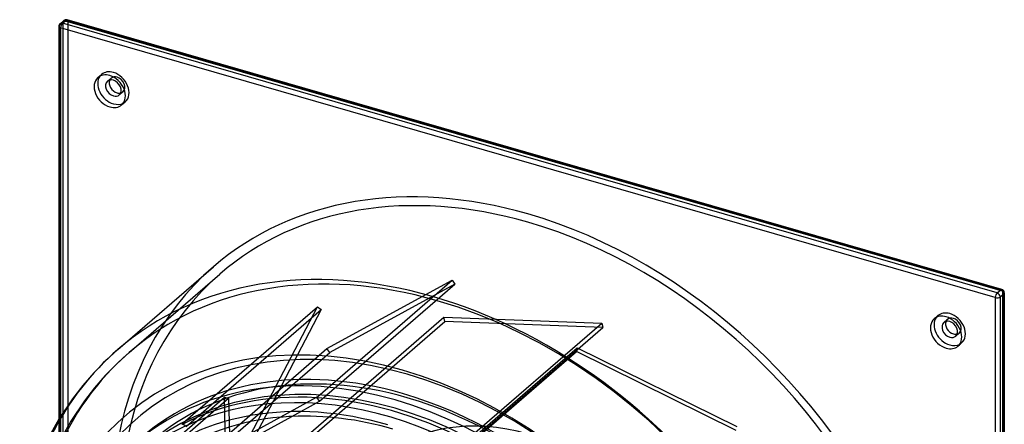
# Model space of a CAD drawing. Header units: millimetres. Extents: x -242 to 231, y -221 to 282.
# Tile 3 of 3: x -177 to 231, y 114 to 282. Entities that reach past the tile are written whole.
import ezdxf

# ---------------------------------------------------------------- set-up
doc = ezdxf.new("R2010")
doc.units = ezdxf.units.MM
doc.layers.add('HIDDEN', color=7, linetype='Continuous')
doc.layers.add('THICK', color=7, linetype='Continuous')

msp = doc.modelspace()

# ---------------------------------------------------------------- linework, layer by layer
at = {"layer": 'HIDDEN'}
for p, q in [((-160.36, 279.68), (-158.86, 280.98)), ((-160.36, 279.68), (-160.36, -107.43)), ((-158.86, 280.98), (-158.86, -106.13)), ((-156.81, 281.26), (-156.81, -105.86)), ((230.31, 169.51), (-156.81, 281.26)), ((-144.37, 258.1), (-142.87, 259.4)), ((-140.41, 256.57), (-138.91, 257.87)), ((-135.5, 250.9), (-134, 252.2)), ((-134.55, 246.76), (-133.05, 248.06)), ((-131.46, 144.11), (-93.91, 176.63)), ((-53.26, 125.88), (2.36, 174.04)), ((-52.53, 123.9), (3.47, 172.39)), ((-49.49, 145.72), (2.36, 174.04)), ((3.47, 172.39), (-48.38, 144.07)), ((2.36, 174.04), (3.47, 172.39)), ((230.31, 169.51), (230.31, -217.61)), ((-109.05, 114.92), (-53.43, 163.09)), ((-107.85, 113.42), (-51.85, 161.92)), ((-81.37, 109.65), (-53.43, 163.09)), ((-51.85, 161.92), (-79.79, 108.48)), ((-53.43, 163.09), (-51.85, 161.92)), ((202.04, 158.1), (203.54, 159.4)), ((-57.18, 110.18), (-1.13, 158.72)), ((-56.76, 108.38), (-0.71, 156.92)), ((-1.13, 158.72), (64.37, 156.32)), ((-0.71, 156.92), (-1.13, 158.72)), ((64.8, 154.52), (-0.71, 156.92)), ((8.75, 108.15), (64.37, 156.32)), ((64.37, 156.32), (64.8, 154.52)), ((206, 156.57), (207.5, 157.87)), ((8.8, 106.02), (64.8, 154.52)), ((210.91, 150.9), (212.41, 152.2)), ((211.86, 146.76), (213.36, 148.06)), ((-131.45, 144.12), (-136.51, 139.48)), ((-104.43, 95.53), (-48.38, 144.07)), ((-100.17, 101.83), (-49.49, 145.72)), ((-48.38, 144.07), (-49.49, 145.72)), ((-2.26, 95.94), (53.79, 144.48)), ((-1.91, 97.53), (54.14, 146.07)), ((53.79, 144.48), (54.14, 146.07)), ((119.97, 111.82), (53.79, 144.48)), ((54.14, 146.07), (120.32, 113.42)), ((-136.51, 139.48), (-141.31, 134.55)), ((-141.31, 134.55), (-145.77, 129.42)), ((-145.77, 129.42), (-149.97, 124.01)), ((-149.97, 124.01), (-155.56, 115.69)), ((-147.58, 77.45), (-91.96, 125.62)), ((-146.23, 76.66), (-90.23, 125.16)), ((-90.44, 57.65), (-91.96, 125.62)), ((-91.96, 125.62), (-90.23, 125.16)), ((-90.23, 125.16), (-89.66, 99.93)), ((-53.93, 125.39), (-68.73, 117.31)), ((-64.02, 117.62), (-52.53, 123.9)), ((-53.82, 125.47), (-53.93, 125.39)), ((-53.71, 125.55), (-53.82, 125.47)), ((-53.6, 125.63), (-53.71, 125.55)), ((-53.48, 125.71), (-53.6, 125.63)), ((-53.51, 125.36), (-53.48, 125.45)), ((-52.53, 123.9), (-53.51, 125.36)), ((-53.37, 125.79), (-53.48, 125.71)), ((-53.48, 125.45), (-53.44, 125.54)), ((-53.44, 125.54), (-53.4, 125.63)), ((-53.4, 125.63), (-53.35, 125.71)), ((-53.26, 125.88), (-53.37, 125.79)), ((-53.35, 125.71), (-53.3, 125.8)), ((-53.3, 125.8), (-53.26, 125.88)), ((-160.56, 116.56), (-160.56, -49.96)), ((-155.56, 115.69), (-160.56, 106.79)), ((-159.81, 117.76), (-159.81, -51.53)), ((-109.5, 114.39), (-109.59, 114.29)), ((-109.42, 114.5), (-109.5, 114.39)), ((-109.33, 114.6), (-109.42, 114.5)), ((-109.24, 114.71), (-109.33, 114.6)), ((-109.25, 114.46), (-109.23, 114.54)), ((-107.85, 113.42), (-109.25, 114.46)), ((-109.14, 114.82), (-109.24, 114.71)), ((-109.23, 114.54), (-109.2, 114.62)), ((-109.2, 114.62), (-109.17, 114.69)), ((-109.17, 114.69), (-109.13, 114.77)), ((-109.05, 114.92), (-109.14, 114.82)), ((-109.13, 114.77), (-109.09, 114.85)), ((-109.09, 114.85), (-109.05, 114.92)), ((-68.78, 117.26), (-94.72, 103.09)), ((-88.71, 104.12), (-64.07, 117.58)), ((-68.73, 117.31), (-68.78, 117.26)), ((-64.07, 117.58), (-64.02, 117.62))]:
    msp.add_line(p, q, dxfattribs=at)
for centre, major_axis, ratio, start_param, end_param in [((-157.56, 280.61), (-0.98, 1.13), 0.75, 0.000079, 0.713724), ((-157.56, 280.61), (1.5, 0), 0.5, 1.047198, 2.617994), ((-157.56, 280.61), (-0.42, -1.44), 0.433013, 2.158799, 3.141599), ((-159.06, 279.31), (1.5, 0), 0.5, 2.617994, 3.141499), ((-159.06, 279.31), (-0.98, 1.13), 0.75, 0.000079, 0.713724), ((-137.96, 253.73), (4.91, -5.67), 0.75, -3.141514, -2.964282), ((-137.96, 253.73), (4.91, -5.67), 0.75, 2.284521, 3.141672), ((-136.46, 255.03), (-2.45, 2.83), 0.75, 0.000079, 0.360526), ((-136.46, 255.03), (-2.45, 2.83), 0.75, -0.857072, 0.000079), ((-137.96, 253.73), (4.91, -5.67), 0.75, 0.000079, 2.284521), ((-136.46, 255.03), (-2.45, 2.83), 0.75, -3.141514, -0.857072), ((-136.46, 255.03), (-2.45, 2.83), 0.75, 2.781066, 3.141672), ((-137.96, 253.73), (4.91, -5.67), 0.75, -0.177311, 0.000079), ((33.75, 29.23), (127.66, -147.41), 0.75, 2.284521, 3.141593), ((33.75, 29.23), (127.66, -147.41), 0.75, 0, 2.284521), ((33.75, 29.23), (130.28, -150.43), 0.75, -3.141592, -0.857072), ((-3.8, -3.29), (-127.66, 147.41), 0.75, -0.857072, -0.000068), ((33.75, 29.23), (127.66, -147.41), 0.75, -3.141592, -0.903211), ((229.56, 168.86), (-0.42, -1.44), 0.433013, 2.158799, 3.141599), ((229.56, 168.86), (1.5, 0), 0.5, -0.000094, 1.047198), ((-3.8, -3.29), (-127.66, 147.41), 0.75, -2.427868, -0.857072), ((208.46, 153.73), (4.91, -5.67), 0.75, -3.141514, -2.964282), ((208.46, 153.73), (4.91, -5.67), 0.75, 2.284521, 3.141672), ((208.46, 153.73), (4.91, -5.67), 0.75, 0.000079, 2.284521), ((209.96, 155.03), (-2.45, 2.83), 0.75, 0.000079, 0.360526), ((209.96, 155.03), (-2.45, 2.83), 0.75, -0.857072, 0.000079), ((209.96, 155.03), (-2.45, 2.83), 0.75, -3.141514, -0.857072), ((209.96, 155.03), (-2.45, 2.83), 0.75, 2.781066, 3.141672), ((-16.25, -14.07), (-112.75, 130.2), 0.75, -2.427868, 0.713724), ((208.46, 153.73), (4.91, -5.67), 0.75, -0.177311, 0.000079), ((-5.8, -5.02), (-130.28, 150.43), 0.75, 0.000038, 0.587763), ((-3.8, -3.29), (-127.66, 147.41), 0.75, 0.000038, 0.713724), ((-21.3, -18.45), (-105.4, 121.7), 0.75, -0.857072, 0.713724), ((-5.8, -5.02), (-130.28, 150.43), 0.75, -0.000068, 0.000038), ((-3.8, -3.29), (-127.66, 147.41), 0.75, -0.000068, 0.000038), ((-16.25, -14.07), (105.4, -121.7), 0.75, 2.284521, 3.141593), ((-22.25, -19.27), (-105.2, 121.47), 0.75, -0.62738, -0.181683), ((-22.25, -19.27), (-105.2, 121.47), 0.75, -1.076179, -0.630482), ((-16.25, -14.07), (105.4, -121.7), 0.75, 0, 2.284521), ((-21.3, -18.45), (-105.4, 121.7), 0.75, -2.427868, -0.857072), ((-22.25, -19.27), (99.51, -114.9), 0.75, 2.645373, 3.05619), ((-22.3, -19.31), (99.51, -114.9), 0.75, 2.607391, 2.645373), ((-22.25, -19.27), (99.51, -114.9), 0.75, 2.284521, 2.607391), ((33.75, 29.23), (61.28, -70.75), 0.75, 2.284521, 3.141593)]:
    msp.add_ellipse(centre, major_axis=major_axis, ratio=ratio, start_param=start_param, end_param=end_param, dxfattribs=at)
at = {"layer": 'THICK'}
for p, q in [((-160.04, 280.44), (-158.54, 281.74)), ((-159.06, 280.61), (-157.56, 281.91)), ((229.56, 170.16), (-157.56, 281.91)), ((229.97, 170.3), (-157.14, 282.05)), ((-160.56, 279.31), (-160.56, 116.56)), ((-159.81, 278.66), (-159.81, 117.76)), ((227.31, 166.91), (-159.81, 278.66)), ((228.06, 168.86), (-159.06, 280.61)), ((-136.08, 145.4), (-96.53, 179.66)), ((228.06, 168.86), (229.56, 170.16)), ((229.36, 167.18), (230.86, 168.48)), ((230.86, 168.48), (230.86, -218.63)), ((231.06, 168.86), (231.06, -218.25)), ((227.31, 166.91), (227.31, -220.2)), ((229.36, 167.18), (229.36, -219.93)), ((-136.07, 145.41), (-141.23, 140.68)), ((-141.23, 140.68), (-146.11, 135.66)), ((-146.11, 135.66), (-150.65, 130.44)), ((-150.65, 130.44), (-154.93, 124.93)), ((-154.93, 124.93), (-160.63, 116.45)), ((-160.63, 116.45), (-165.72, 107.38))]:
    msp.add_line(p, q, dxfattribs=at)
for centre, start, end in [((-157.56, 280.61), 73.898, 130.8968), ((-159.06, 279.31), 130.8968, 179.9974), ((229.56, 168.86), 359.9974, 73.898)]:
    msp.add_arc(centre, 1.5, start, end, dxfattribs=at)
for centre, major_axis, ratio, start_param, end_param in [((-157.56, 280.61), (-0.98, 1.13), 0.75, -0.857072, 0.000079), ((-157.56, 280.61), (-0.42, -1.44), 0.433013, -3.141586, -2.55359), ((-159.06, 279.31), (1.5, 0), 0.5, 3.141499, 4.18879), ((-159.06, 279.31), (-0.98, 1.13), 0.75, -0.857072, 0.000079), ((-159.06, 279.31), (-0.42, -1.44), 0.433013, -2.55359, -0.982794), ((-139.46, 252.43), (4.91, -5.67), 0.75, -3.141514, -0.857072), ((-137.96, 253.73), (4.91, -5.67), 0.75, -2.964282, -0.857072), ((-139.46, 252.43), (4.91, -5.67), 0.75, 2.284521, 3.141672), ((-137.96, 253.73), (2.45, -2.83), 0.75, 2.284521, 3.141672), ((-136.46, 255.03), (-2.45, 2.83), 0.75, 0.360526, 2.284521), ((-139.46, 252.43), (4.91, -5.67), 0.75, 0.000079, 2.284521), ((-137.96, 253.73), (2.45, -2.83), 0.75, 0.000079, 2.284521), ((-137.96, 253.73), (2.45, -2.83), 0.75, -3.141514, -0.857072), ((-137.96, 253.73), (2.45, -2.83), 0.75, -0.857072, 0.000079), ((-136.46, 255.03), (-2.45, 2.83), 0.75, 2.284521, 2.781066), ((-139.46, 252.43), (4.91, -5.67), 0.75, -0.857072, 0.000079), ((-137.96, 253.73), (4.91, -5.67), 0.75, -0.857072, -0.177311), ((33.75, 29.23), (130.28, -150.43), 0.75, 2.284521, 3.141593), ((33.75, 29.23), (130.28, -150.43), 0.75, 0, 2.284521), ((-5.8, -5.02), (-130.28, 150.43), 0.75, -0.857072, -0.000068), ((-5.8, -5.02), (-130.28, 150.43), 0.75, -2.427868, -0.857072), ((228.06, 167.56), (-0.42, -1.44), 0.433013, -2.55359, -0.982794), ((228.06, 167.56), (-0.98, 1.13), 0.75, -2.427868, -0.857072), ((229.56, 168.86), (-0.42, -1.44), 0.433013, -3.141586, -2.55359), ((229.56, 168.86), (-0.98, 1.13), 0.75, -2.427868, -0.857072), ((229.56, 168.86), (1.5, 0), 0.5, -0.523599, -0.000094), ((228.06, 167.56), (1.5, 0), 0.5, -2.094395, -0.523599), ((-18.25, -15.8), (-115.37, 133.22), 0.75, -2.427868, 0.713724), ((206.96, 152.43), (4.91, -5.67), 0.75, 2.284521, 3.141672), ((206.96, 152.43), (4.91, -5.67), 0.75, -3.141514, -0.857072), ((208.46, 153.73), (4.91, -5.67), 0.75, -2.964282, -0.857072), ((208.46, 153.73), (2.45, -2.83), 0.75, -3.141514, -0.857072), ((208.46, 153.73), (2.45, -2.83), 0.75, 2.284521, 3.141672), ((209.96, 155.03), (-2.45, 2.83), 0.75, 0.360526, 2.284521), ((206.96, 152.43), (4.91, -5.67), 0.75, 0.000079, 2.284521), ((208.46, 153.73), (2.45, -2.83), 0.75, 0.000079, 2.284521), ((208.46, 153.73), (2.45, -2.83), 0.75, -0.857072, 0.000079), ((209.96, 155.03), (-2.45, 2.83), 0.75, 2.284521, 2.781066), ((208.46, 153.73), (4.91, -5.67), 0.75, -0.857072, -0.177311), ((206.96, 152.43), (4.91, -5.67), 0.75, -0.857072, 0.000079), ((-18.25, -15.8), (108.02, -124.73), 0.75, 2.284521, 3.141593), ((-24.25, -21), (-104.8, 121.02), 0.75, -2.427868, 0.264242), ((-21.3, -18.45), (-108.02, 124.73), 0.75, -0.857072, 0.000079), ((-18.25, -15.8), (108.02, -124.73), 0.75, 0, 2.284521), ((-36.75, -31.83), (-101.23, 116.89), 0.75, -2.427868, 0.713724), ((-24.25, -21), (102.13, -117.92), 0.75, 2.284521, 3.141593), ((-21.3, -18.45), (-108.02, 124.73), 0.75, -2.427868, -0.857072), ((-35.8, -31), (-102.13, 117.92), 0.75, -0.857072, 0.000091)]:
    msp.add_ellipse(centre, major_axis=major_axis, ratio=ratio, start_param=start_param, end_param=end_param, dxfattribs=at)

doc.saveas('drawing.dxf')
